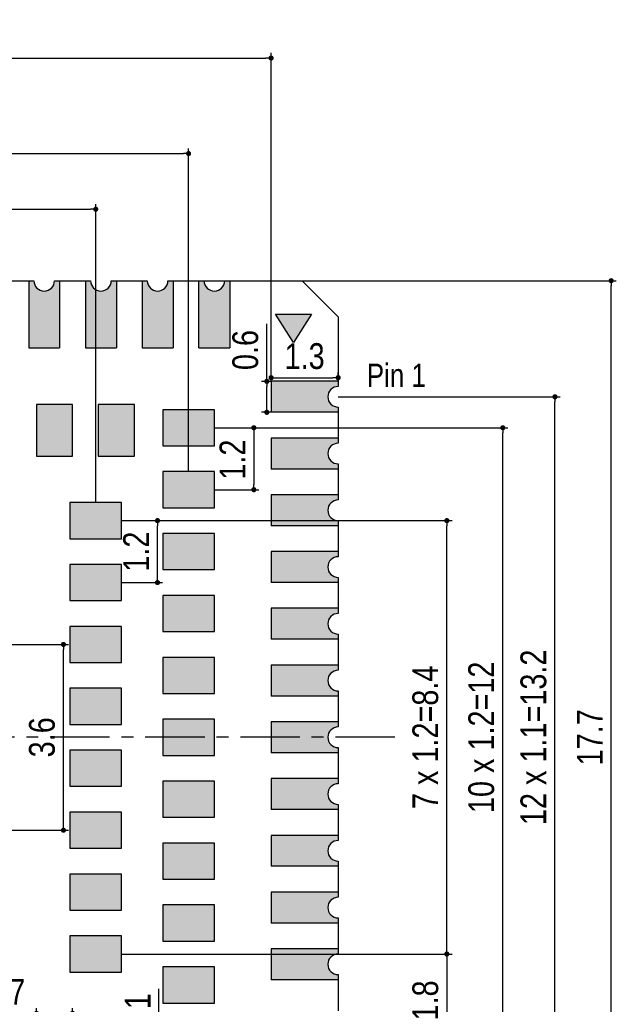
# Model space of a CAD drawing. Header units: millimetres. Extents: x 15541.4 to 15591.8, y 1983.2 to 2017.1.
# Tile 5 of 5: x 15580.2 to 15591.8, y 1998.1 to 2017.1. Entities that reach past the tile are written whole.
import ezdxf

# ---------------------------------------------------------------- set-up
doc = ezdxf.new("R2010")
doc.units = ezdxf.units.MM
doc.header["$LTSCALE"] = 30.734
doc.header["$PDMODE"] = 3
doc.header["$PDSIZE"] = 8
doc.linetypes.add('CENTER', pattern=[0.6, 0.375, -0.075, 0.075, -0.075])
doc.layers.get('0').update_dxf_attribs({"linetype": 'CONTINUOUS'})
doc.layers.get('Defpoints').update_dxf_attribs({"linetype": 'CONTINUOUS'})
for name, color, linetype in [('01 实线', 7, 'CONTINUOUS'), ('02___PRT_ALL_AXES', 7, 'CONTINUOUS'), ('03 标注', 3, 'CONTINUOUS'), ('05 中心线', 50, 'CENTER')]:
    doc.layers.add(name, color=color, linetype=linetype)
doc.styles.add('ST1', font='arial.ttf', dxfattribs={"width": 0.8})
doc.dimstyles.new('ST-2_H2.5', dxfattribs={"dimscale": 0.2, "dimtxt": 2.5, "dimasz": 0.5, "dimexe": 0.5, "dimexo": 0, "dimgap": 0.8, "dimtad": 1, "dimdec": 3, "dimzin": 9, "dimdsep": 46, "dimtxsty": 'ST1', "dimblk": 'DOT', "dimcen": 0.1, "dimclrd": 256, "dimclre": 256, "dimclrt": 256, "dimadec": 0, "dimazin": 0, "dimtp": 0.1, "dimtm": 0.1, "dimtfac": 1, "dimtdec": 3, "dimtmove": 0, "dimatfit": 3, "dimfxl": 0, "dimtolj": 1, "dimlwd": -1, "dimlwe": -1, "dimarcsym": 0})

# ---------------------------------------------------------------- blocks, each defined once
blk = doc.blocks.new('_Dot')
at = {"color": 0, "linetype": 'ByBlock', "lineweight": -2}
blk.add_line((-0.5, 0), (-1, 0), dxfattribs=at)
at = {"color": 0, "linetype": 'ByBlock', "const_width": 0.5}
blk.add_lwpolyline([(-0.25, 0, 1), (0.25, 0, 1)], format="xyb", close=True, dxfattribs=at)
blk = doc.blocks.new('*D8')
at = {"layer": '01 实线'}
for p, q in [((15585.681, 2012.076), (15591.775, 2012.076)), ((15591.675, 1994.476), (15591.675, 2011.976)), ((15586.381, 1994.376), (15591.775, 1994.376))]:
    blk.add_line(p, q, dxfattribs=at)
at = {"layer": 'Defpoints', "color": 0}
for p in [(15585.681, 2012.076), (15591.675, 2012.076), (15586.381, 1994.376)]:
    blk.add_point(p, dxfattribs=at)
at = {"layer": '01 实线', "xscale": 0.1, "yscale": 0.1, "zscale": 0.1}
for p, rotation in [((15591.675, 2012.076), 90), ((15591.675, 1994.376), 270)]:
    blk.add_blockref('_Dot', p, dxfattribs=dict(at, rotation=rotation))
at = {"layer": '01 实线', "insert": (15591.26, 2003.226), "char_height": 0.5, "attachment_point": 5, "rotation": 90, "style": 'ST1'}
blk.add_mtext('\\A1;17.7', dxfattribs=at)
blk = doc.blocks.new('*D10')
at = {"layer": '01 实线'}
for p, q in [((15586.381, 2009.826), (15590.685, 2009.826)), ((15590.585, 1996.726), (15590.585, 2009.726)), ((15586.381, 1996.626), (15590.685, 1996.626))]:
    blk.add_line(p, q, dxfattribs=at)
at = {"layer": 'Defpoints', "color": 0}
for p in [(15586.381, 2009.826), (15590.585, 2009.826), (15586.381, 1996.626)]:
    blk.add_point(p, dxfattribs=at)
at = {"layer": '01 实线', "xscale": 0.1, "yscale": 0.1, "zscale": 0.1}
for p, rotation in [((15590.585, 2009.826), 90), ((15590.585, 1996.626), 270)]:
    blk.add_blockref('_Dot', p, dxfattribs=dict(at, rotation=rotation))
at = {"layer": '01 实线', "insert": (15590.17, 2003.226), "char_height": 0.5, "attachment_point": 5, "rotation": 90, "style": 'ST1'}
blk.add_mtext('\\A1;12 x 1.1=13.2', dxfattribs=at)
blk = doc.blocks.new('*D14')
at = {"layer": '01 实线'}
for p, q in [((15583.981, 2009.226), (15589.674, 2009.226)), ((15589.574, 1997.326), (15589.574, 2009.126)), ((15583.981, 1997.226), (15589.674, 1997.226))]:
    blk.add_line(p, q, dxfattribs=at)
at = {"layer": 'Defpoints', "color": 0}
for p in [(15583.981, 2009.226), (15589.574, 2009.226), (15583.981, 1997.226)]:
    blk.add_point(p, dxfattribs=at)
at = {"layer": '01 实线', "xscale": 0.1, "yscale": 0.1, "zscale": 0.1}
for p, rotation in [((15589.574, 2009.226), 90), ((15589.574, 1997.226), 270)]:
    blk.add_blockref('_Dot', p, dxfattribs=dict(at, rotation=rotation))
at = {"layer": '01 实线', "insert": (15589.159, 2003.226), "char_height": 0.5, "attachment_point": 5, "rotation": 90, "style": 'ST1'}
blk.add_mtext('\\A1;10 x 1.2=12', dxfattribs=at)
blk = doc.blocks.new('*D15')
at = {"layer": '01 实线'}
for p, q in [((15582.181, 1999.026), (15588.589, 1999.026)), ((15588.489, 1998.926), (15588.489, 1997.326)), ((15582.981, 1997.226), (15588.589, 1997.226))]:
    blk.add_line(p, q, dxfattribs=at)
at = {"layer": 'Defpoints', "color": 0}
for p in [(15582.181, 1999.026), (15582.981, 1997.226), (15588.489, 1997.226)]:
    blk.add_point(p, dxfattribs=at)
at = {"layer": '01 实线', "xscale": 0.1, "yscale": 0.1, "zscale": 0.1}
for p, rotation in [((15588.489, 1999.026), 90), ((15588.489, 1997.226), 270)]:
    blk.add_blockref('_Dot', p, dxfattribs=dict(at, rotation=rotation))
at = {"layer": '01 实线', "insert": (15588.074, 1998.126), "char_height": 0.5, "attachment_point": 5, "rotation": 90, "style": 'ST1'}
blk.add_mtext('\\A1;1.8', dxfattribs=at)
blk = doc.blocks.new('*D16')
at = {"layer": '01 实线'}
for p, q in [((15582.181, 2007.426), (15588.589, 2007.426)), ((15588.489, 1999.126), (15588.489, 2007.326)), ((15582.181, 1999.026), (15588.589, 1999.026))]:
    blk.add_line(p, q, dxfattribs=at)
at = {"layer": 'Defpoints', "color": 0}
for p in [(15582.181, 2007.426), (15588.489, 2007.426), (15582.181, 1999.026)]:
    blk.add_point(p, dxfattribs=at)
at = {"layer": '01 实线', "xscale": 0.1, "yscale": 0.1, "zscale": 0.1}
for p, rotation in [((15588.489, 2007.426), 90), ((15588.489, 1999.026), 270)]:
    blk.add_blockref('_Dot', p, dxfattribs=dict(at, rotation=rotation))
at = {"layer": '01 实线', "insert": (15588.074, 2003.226), "char_height": 0.5, "attachment_point": 5, "rotation": 90, "style": 'ST1'}
blk.add_mtext('\\A1;7 x 1.2=8.4', dxfattribs=at)
blk = doc.blocks.new('*D17')
at = {"layer": '01 实线'}
for p, q in [((15573.481, 2008.376), (15573.481, 2014.641)), ((15573.581, 2014.541), (15583.381, 2014.541)), ((15583.481, 2008.376), (15583.481, 2014.641))]:
    blk.add_line(p, q, dxfattribs=at)
at = {"layer": 'Defpoints', "color": 0}
for p in [(15583.481, 2014.541), (15573.481, 2008.376), (15583.481, 2008.376)]:
    blk.add_point(p, dxfattribs=at)
at = {"layer": '01 实线', "xscale": 0.1, "yscale": 0.1, "zscale": 0.1, "rotation": 180}
blk.add_blockref('_Dot', (15573.481, 2014.541), dxfattribs=at)
at = {"layer": '01 实线', "xscale": 0.1, "yscale": 0.1, "zscale": 0.1}
blk.add_blockref('_Dot', (15583.481, 2014.541), dxfattribs=at)
at = {"layer": '01 实线', "insert": (15578.481, 2014.955), "char_height": 0.5, "attachment_point": 5, "style": 'ST1'}
blk.add_mtext('\\A1;10', dxfattribs=at)
blk = doc.blocks.new('*D18')
at = {"layer": '01 实线'}
for p, q in [((15575.281, 2007.776), (15575.281, 2013.562)), ((15575.381, 2013.462), (15581.581, 2013.462)), ((15581.681, 2007.776), (15581.681, 2013.562))]:
    blk.add_line(p, q, dxfattribs=at)
at = {"layer": 'Defpoints', "color": 0}
for p in [(15581.681, 2013.462), (15575.281, 2007.776), (15581.681, 2007.776)]:
    blk.add_point(p, dxfattribs=at)
at = {"layer": '01 实线', "xscale": 0.1, "yscale": 0.1, "zscale": 0.1, "rotation": 180}
blk.add_blockref('_Dot', (15575.281, 2013.462), dxfattribs=at)
at = {"layer": '01 实线', "xscale": 0.1, "yscale": 0.1, "zscale": 0.1}
blk.add_blockref('_Dot', (15581.681, 2013.462), dxfattribs=at)
at = {"layer": '01 实线', "insert": (15578.481, 2013.878), "char_height": 0.5, "attachment_point": 5, "style": 'ST1'}
blk.add_mtext('\\A1;6.4', dxfattribs=at)
blk = doc.blocks.new('*D19')
at = {"layer": '01 实线'}
for p, q in [((15571.881, 2010.126), (15571.881, 2016.492)), ((15585.081, 2010.126), (15585.081, 2016.492)), ((15571.981, 2016.392), (15584.981, 2016.392))]:
    blk.add_line(p, q, dxfattribs=at)
at = {"layer": 'Defpoints', "color": 0}
for p in [(15585.081, 2016.392), (15571.881, 2010.126), (15585.081, 2010.126)]:
    blk.add_point(p, dxfattribs=at)
at = {"layer": '01 实线', "xscale": 0.1, "yscale": 0.1, "zscale": 0.1, "rotation": 180}
blk.add_blockref('_Dot', (15571.881, 2016.392), dxfattribs=at)
at = {"layer": '01 实线', "xscale": 0.1, "yscale": 0.1, "zscale": 0.1}
blk.add_blockref('_Dot', (15585.081, 2016.392), dxfattribs=at)
at = {"layer": '01 实线', "insert": (15578.481, 2016.807), "char_height": 0.5, "attachment_point": 5, "style": 'ST1'}
blk.add_mtext('\\A1;13.2', dxfattribs=at)
blk = doc.blocks.new('*D27')
at = {"layer": '02___PRT_ALL_AXES'}
for p, q in [((15580.031, 2005.026), (15581.155, 2005.026)), ((15581.055, 2001.526), (15581.055, 2004.926)), ((15580.031, 2001.426), (15581.155, 2001.426))]:
    blk.add_line(p, q, dxfattribs=at)
at = {"layer": 'Defpoints', "color": 0, "linetype": 'Continuous'}
for p in [(15580.031, 2005.026), (15581.055, 2005.026), (15580.031, 2001.426)]:
    blk.add_point(p, dxfattribs=at)
at = {"layer": '02___PRT_ALL_AXES', "linetype": 'Continuous', "xscale": 0.1, "yscale": 0.1, "zscale": 0.1}
for p, rotation in [((15581.055, 2005.026), 90), ((15581.055, 2001.426), 270)]:
    blk.add_blockref('_Dot', p, dxfattribs=dict(at, rotation=rotation))
at = {"layer": '02___PRT_ALL_AXES', "linetype": 'Continuous', "insert": (15580.64, 2003.226), "char_height": 0.5, "attachment_point": 5, "rotation": 90, "style": 'ST1'}
blk.add_mtext('\\A1;3.6', dxfattribs=at)
blk = doc.blocks.new('*D34')
at = {"layer": '02___PRT_ALL_AXES'}
for p, q in [((15580.531, 1997.776), (15580.531, 1997.976)), ((15581.231, 1997.776), (15581.231, 1997.976)), ((15580.531, 1997.876), (15579.42, 1997.876)), ((15581.131, 1997.876), (15580.631, 1997.876))]:
    blk.add_line(p, q, dxfattribs=at)
at = {"layer": 'Defpoints', "color": 0, "linetype": 'Continuous'}
for p in [(15580.531, 1997.876), (15580.531, 1997.776), (15581.231, 1997.776)]:
    blk.add_point(p, dxfattribs=at)
at = {"layer": '02___PRT_ALL_AXES', "linetype": 'Continuous', "xscale": 0.1, "yscale": 0.1, "zscale": 0.1, "rotation": 180}
blk.add_blockref('_Dot', (15580.531, 1997.876), dxfattribs=at)
at = {"layer": '02___PRT_ALL_AXES', "linetype": 'Continuous', "xscale": 0.1, "yscale": 0.1, "zscale": 0.1}
blk.add_blockref('_Dot', (15581.231, 1997.876), dxfattribs=at)
at = {"layer": '02___PRT_ALL_AXES', "linetype": 'Continuous', "insert": (15579.926, 1998.291), "char_height": 0.5, "attachment_point": 5, "style": 'ST1'}
blk.add_mtext('\\A1;0.7', dxfattribs=at)
blk = doc.blocks.new('*D35')
at = {"layer": '02___PRT_ALL_AXES'}
for p, q in [((15582.904, 1997.776), (15582.904, 1998.35)), ((15582.431, 1997.776), (15583.004, 1997.776)), ((15582.904, 1996.876), (15582.904, 1997.676)), ((15582.431, 1996.776), (15583.004, 1996.776))]:
    blk.add_line(p, q, dxfattribs=at)
at = {"layer": 'Defpoints', "color": 0, "linetype": 'Continuous'}
for p in [(15582.431, 1997.776), (15582.904, 1997.776), (15582.431, 1996.776)]:
    blk.add_point(p, dxfattribs=at)
at = {"layer": '02___PRT_ALL_AXES', "linetype": 'Continuous', "xscale": 0.1, "yscale": 0.1, "zscale": 0.1}
for p, rotation in [((15582.904, 1997.776), 90), ((15582.904, 1996.776), 270)]:
    blk.add_blockref('_Dot', p, dxfattribs=dict(at, rotation=rotation))
at = {"layer": '02___PRT_ALL_AXES', "linetype": 'Continuous', "insert": (15582.494, 1998.113), "char_height": 0.5, "attachment_point": 5, "rotation": 90, "style": 'ST1'}
blk.add_mtext('\\A1;1', dxfattribs=at)
blk = doc.blocks.new('*D40')
at = {"layer": '02___PRT_ALL_AXES'}
for p, q in [((15583.981, 2009.226), (15584.846, 2009.226)), ((15584.746, 2009.126), (15584.746, 2008.126)), ((15583.981, 2008.026), (15584.846, 2008.026))]:
    blk.add_line(p, q, dxfattribs=at)
at = {"layer": 'Defpoints', "color": 0, "linetype": 'Continuous'}
for p in [(15583.981, 2009.226), (15583.981, 2008.026), (15584.746, 2008.026)]:
    blk.add_point(p, dxfattribs=at)
at = {"layer": '02___PRT_ALL_AXES', "linetype": 'Continuous', "xscale": 0.1, "yscale": 0.1, "zscale": 0.1}
for p, rotation in [((15584.746, 2009.226), 90), ((15584.746, 2008.026), 270)]:
    blk.add_blockref('_Dot', p, dxfattribs=dict(at, rotation=rotation))
at = {"layer": '02___PRT_ALL_AXES', "linetype": 'Continuous', "insert": (15584.331, 2008.609), "char_height": 0.5, "attachment_point": 5, "rotation": 90, "style": 'ST1'}
blk.add_mtext('\\A1;1.2', dxfattribs=at)
blk = doc.blocks.new('*D41')
at = {"layer": '02___PRT_ALL_AXES'}
for p, q in [((15582.181, 2007.426), (15582.978, 2007.426)), ((15582.878, 2006.326), (15582.878, 2007.326)), ((15582.181, 2006.226), (15582.978, 2006.226))]:
    blk.add_line(p, q, dxfattribs=at)
at = {"layer": 'Defpoints', "color": 0, "linetype": 'Continuous'}
for p in [(15582.181, 2007.426), (15582.878, 2007.426), (15582.181, 2006.226)]:
    blk.add_point(p, dxfattribs=at)
at = {"layer": '02___PRT_ALL_AXES', "linetype": 'Continuous', "xscale": 0.1, "yscale": 0.1, "zscale": 0.1}
for p, rotation in [((15582.878, 2007.426), 90), ((15582.878, 2006.226), 270)]:
    blk.add_blockref('_Dot', p, dxfattribs=dict(at, rotation=rotation))
at = {"layer": '02___PRT_ALL_AXES', "linetype": 'Continuous', "insert": (15582.463, 2006.826), "char_height": 0.5, "attachment_point": 5, "rotation": 90, "style": 'ST1'}
blk.add_mtext('\\A1;1.2', dxfattribs=at)
blk = doc.blocks.new('*D43')
at = {"layer": '02___PRT_ALL_AXES'}
for p, q in [((15585.081, 2010.126), (15585.081, 2010.297)), ((15585.181, 2010.197), (15586.281, 2010.197)), ((15586.381, 2010.126), (15586.381, 2010.297))]:
    blk.add_line(p, q, dxfattribs=at)
at = {"layer": 'Defpoints', "color": 0, "linetype": 'Continuous'}
for p in [(15586.381, 2010.197), (15585.081, 2010.126), (15586.381, 2010.126)]:
    blk.add_point(p, dxfattribs=at)
at = {"layer": '02___PRT_ALL_AXES', "linetype": 'Continuous', "xscale": 0.1, "yscale": 0.1, "zscale": 0.1, "rotation": 180}
blk.add_blockref('_Dot', (15585.081, 2010.197), dxfattribs=at)
at = {"layer": '02___PRT_ALL_AXES', "linetype": 'Continuous', "xscale": 0.1, "yscale": 0.1, "zscale": 0.1}
blk.add_blockref('_Dot', (15586.381, 2010.197), dxfattribs=at)
at = {"layer": '02___PRT_ALL_AXES', "linetype": 'Continuous', "insert": (15585.731, 2010.612), "char_height": 0.5, "attachment_point": 5, "style": 'ST1'}
blk.add_mtext('\\A1;1.3', dxfattribs=at)
blk = doc.blocks.new('*D44')
at = {"layer": '02___PRT_ALL_AXES'}
for p, q in [((15584.998, 2010.126), (15584.998, 2011.24)), ((15585.081, 2010.126), (15584.898, 2010.126)), ((15584.998, 2009.626), (15584.998, 2010.026)), ((15585.081, 2009.526), (15584.898, 2009.526))]:
    blk.add_line(p, q, dxfattribs=at)
at = {"layer": 'Defpoints', "color": 0, "linetype": 'Continuous'}
for p in [(15585.081, 2010.126), (15584.998, 2009.526), (15585.081, 2009.526)]:
    blk.add_point(p, dxfattribs=at)
at = {"layer": '02___PRT_ALL_AXES', "linetype": 'Continuous', "xscale": 0.1, "yscale": 0.1, "zscale": 0.1}
for p, rotation in [((15584.998, 2010.126), 90), ((15584.998, 2009.526), 270)]:
    blk.add_blockref('_Dot', p, dxfattribs=dict(at, rotation=rotation))
at = {"layer": '02___PRT_ALL_AXES', "linetype": 'Continuous', "insert": (15584.583, 2010.733), "char_height": 0.5, "attachment_point": 5, "rotation": 90, "style": 'ST1'}
blk.add_mtext('\\A1;0.6', dxfattribs=at)

msp = doc.modelspace()

# ---------------------------------------------------------------- hatches: boundary and pattern name
at = {"layer": '02___PRT_ALL_AXES', "linetype": 'Continuous'}
h = msp.add_hatch(color=7, dxfattribs=at)
h.dxf.hatch_style = 1
h.paths.add_polyline_path([(15580.9811, 2012.0763), (15580.8811, 2012.0763, -1), (15580.4811, 2012.0763), (15580.3811, 2012.0763), (15580.3811, 2010.7763), (15580.9811, 2010.7763)])
h = msp.add_hatch(color=7, dxfattribs=at)
h.dxf.hatch_style = 1
h.paths.add_polyline_path([(15582.0811, 2012.0763), (15581.9811, 2012.0763, -1), (15581.5811, 2012.0763), (15581.4811, 2012.0763), (15581.4811, 2010.7763), (15582.0811, 2010.7763)])
h = msp.add_hatch(color=7, dxfattribs=at)
h.dxf.hatch_style = 1
h.paths.add_polyline_path([(15583.1811, 2012.0763), (15583.0811, 2012.0763, -1), (15582.6811, 2012.0763), (15582.5811, 2012.0763), (15582.5811, 2010.7763), (15583.1811, 2010.7763)])
h = msp.add_hatch(color=7, dxfattribs=at)
h.dxf.hatch_style = 1
h.paths.add_polyline_path([(15584.2811, 2012.0763), (15584.1811, 2012.0763, -1), (15583.7811, 2012.0763), (15583.6811, 2012.0763), (15583.6811, 2010.7763), (15584.2811, 2010.7763)])
h = msp.add_hatch(color=7, dxfattribs=at)
h.dxf.hatch_style = 1
h.paths.add_polyline_path([(15586.3811, 2010.0263), (15586.3811, 2010.1263), (15585.0811, 2010.1263), (15585.0811, 2009.5263), (15586.3811, 2009.5263), (15586.3811, 2009.6263, -1)])
h = msp.add_hatch(color=7, dxfattribs=at)
h.dxf.hatch_style = 1
h.paths.add_polyline_path([(15581.2311, 2009.6763), (15580.5311, 2009.6763), (15580.5311, 2008.6763), (15581.2311, 2008.6763)])
h = msp.add_hatch(color=7, dxfattribs=at)
h.dxf.hatch_style = 1
h.paths.add_polyline_path([(15582.4311, 2009.6763), (15581.7311, 2009.6763), (15581.7311, 2008.6763), (15582.4311, 2008.6763)])
h = msp.add_hatch(color=7, dxfattribs=at)
h.dxf.hatch_style = 1
h.paths.add_polyline_path([(15583.9811, 2009.5763), (15582.9811, 2009.5763), (15582.9811, 2008.8763), (15583.9811, 2008.8763)])
h = msp.add_hatch(color=7, dxfattribs=at)
h.dxf.hatch_style = 1
h.paths.add_polyline_path([(15586.3811, 2008.9263), (15586.3811, 2009.0263), (15585.0811, 2009.0263), (15585.0811, 2008.4263), (15586.3811, 2008.4263), (15586.3811, 2008.5263, -1)])
h = msp.add_hatch(color=7, dxfattribs=at)
h.dxf.hatch_style = 1
h.paths.add_polyline_path([(15583.9811, 2008.3763), (15582.9811, 2008.3763), (15582.9811, 2007.6763), (15583.9811, 2007.6763)])
h = msp.add_hatch(color=7, dxfattribs=at)
h.dxf.hatch_style = 1
h.paths.add_polyline_path([(15586.3811, 2007.8263), (15586.3811, 2007.9263), (15585.0811, 2007.9263), (15585.0811, 2007.3263), (15586.3811, 2007.3263), (15586.3811, 2007.4263, -1)])
h = msp.add_hatch(color=7, dxfattribs=at)
h.dxf.hatch_style = 1
h.paths.add_polyline_path([(15582.1811, 2007.7763), (15581.1811, 2007.7763), (15581.1811, 2007.0763), (15582.1811, 2007.0763)])
h = msp.add_hatch(color=7, dxfattribs=at)
h.dxf.hatch_style = 1
h.paths.add_polyline_path([(15583.9811, 2007.1763), (15582.9811, 2007.1763), (15582.9811, 2006.4763), (15583.9811, 2006.4763)])
h = msp.add_hatch(color=7, dxfattribs=at)
h.dxf.hatch_style = 1
h.paths.add_polyline_path([(15586.3811, 2006.7263), (15586.3811, 2006.8263), (15585.0811, 2006.8263), (15585.0811, 2006.2263), (15586.3811, 2006.2263), (15586.3811, 2006.3263, -1)])
h = msp.add_hatch(color=7, dxfattribs=at)
h.dxf.hatch_style = 1
h.paths.add_polyline_path([(15582.1811, 2006.5763), (15581.1811, 2006.5763), (15581.1811, 2005.8763), (15582.1811, 2005.8763)])
h = msp.add_hatch(color=7, dxfattribs=at)
h.dxf.hatch_style = 1
h.paths.add_polyline_path([(15583.9811, 2005.9763), (15582.9811, 2005.9763), (15582.9811, 2005.2763), (15583.9811, 2005.2763)])
h = msp.add_hatch(color=7, dxfattribs=at)
h.dxf.hatch_style = 1
h.paths.add_polyline_path([(15586.3811, 2005.6263), (15586.3811, 2005.7263), (15585.0811, 2005.7263), (15585.0811, 2005.1263), (15586.3811, 2005.1263), (15586.3811, 2005.2263, -1)])
h = msp.add_hatch(color=7, dxfattribs=at)
h.dxf.hatch_style = 1
h.paths.add_polyline_path([(15582.1811, 2005.3763), (15581.1811, 2005.3763), (15581.1811, 2004.6763), (15582.1811, 2004.6763)])
h = msp.add_hatch(color=7, dxfattribs=at)
h.dxf.hatch_style = 1
h.paths.add_polyline_path([(15583.9811, 2004.7763), (15582.9811, 2004.7763), (15582.9811, 2004.0763), (15583.9811, 2004.0763)])
h = msp.add_hatch(color=7, dxfattribs=at)
h.dxf.hatch_style = 1
h.paths.add_polyline_path([(15586.3811, 2004.5263), (15586.3811, 2004.6263), (15585.0811, 2004.6263), (15585.0811, 2004.0263), (15586.3811, 2004.0263), (15586.3811, 2004.1263, -1)])
h = msp.add_hatch(color=7, dxfattribs=at)
h.dxf.hatch_style = 1
h.paths.add_polyline_path([(15582.1811, 2004.1763), (15581.1811, 2004.1763), (15581.1811, 2003.4763), (15582.1811, 2003.4763)])
h = msp.add_hatch(color=7, dxfattribs=at)
h.dxf.hatch_style = 1
h.paths.add_polyline_path([(15583.9811, 2003.5763), (15582.9811, 2003.5763), (15582.9811, 2002.8763), (15583.9811, 2002.8763)])
h = msp.add_hatch(color=7, dxfattribs=at)
h.dxf.hatch_style = 1
h.paths.add_polyline_path([(15586.3811, 2003.4263), (15586.3811, 2003.5263), (15585.0811, 2003.5263), (15585.0811, 2002.9263), (15586.3811, 2002.9263), (15586.3811, 2003.0263, -1)])
h = msp.add_hatch(color=7, dxfattribs=at)
h.dxf.hatch_style = 1
h.paths.add_polyline_path([(15582.1811, 2002.9763), (15581.1811, 2002.9763), (15581.1811, 2002.2763), (15582.1811, 2002.2763)])
h = msp.add_hatch(color=7, dxfattribs=at)
h.dxf.hatch_style = 1
h.paths.add_polyline_path([(15583.9811, 2002.3763), (15582.9811, 2002.3763), (15582.9811, 2001.6763), (15583.9811, 2001.6763)])
h = msp.add_hatch(color=7, dxfattribs=at)
h.dxf.hatch_style = 1
h.paths.add_polyline_path([(15586.3811, 2002.3263), (15586.3811, 2002.4263), (15585.0811, 2002.4263), (15585.0811, 2001.8263), (15586.3811, 2001.8263), (15586.3811, 2001.9263, -1)])
h = msp.add_hatch(color=7, dxfattribs=at)
h.dxf.hatch_style = 1
h.paths.add_polyline_path([(15582.1811, 2001.7763), (15581.1811, 2001.7763), (15581.1811, 2001.0763), (15582.1811, 2001.0763)])
h = msp.add_hatch(color=7, dxfattribs=at)
h.dxf.hatch_style = 1
h.paths.add_polyline_path([(15586.3811, 2001.2263), (15586.3811, 2001.3263), (15585.0811, 2001.3263), (15585.0811, 2000.7263), (15586.3811, 2000.7263), (15586.3811, 2000.8263, -1)])
h = msp.add_hatch(color=7, dxfattribs=at)
h.dxf.hatch_style = 1
h.paths.add_polyline_path([(15583.9811, 2001.1763), (15582.9811, 2001.1763), (15582.9811, 2000.4763), (15583.9811, 2000.4763)])
h = msp.add_hatch(color=7, dxfattribs=at)
h.dxf.hatch_style = 1
h.paths.add_polyline_path([(15582.1811, 2000.5763), (15581.1811, 2000.5763), (15581.1811, 1999.8763), (15582.1811, 1999.8763)])
h = msp.add_hatch(color=7, dxfattribs=at)
h.dxf.hatch_style = 1
h.paths.add_polyline_path([(15586.3811, 2000.1263), (15586.3811, 2000.2263), (15585.0811, 2000.2263), (15585.0811, 1999.6263), (15586.3811, 1999.6263), (15586.3811, 1999.7263, -1)])
h = msp.add_hatch(color=7, dxfattribs=at)
h.dxf.hatch_style = 1
h.paths.add_polyline_path([(15583.9811, 1999.9763), (15582.9811, 1999.9763), (15582.9811, 1999.2763), (15583.9811, 1999.2763)])
h = msp.add_hatch(color=7, dxfattribs=at)
h.dxf.hatch_style = 1
h.paths.add_polyline_path([(15582.1811, 1999.3763), (15581.1811, 1999.3763), (15581.1811, 1998.6763), (15582.1811, 1998.6763)])
h = msp.add_hatch(color=7, dxfattribs=at)
h.dxf.hatch_style = 1
h.paths.add_polyline_path([(15586.3811, 1999.0263), (15586.3811, 1999.1263), (15585.0811, 1999.1263), (15585.0811, 1998.5263), (15586.3811, 1998.5263), (15586.3811, 1998.6263, -1)])
h = msp.add_hatch(color=7, dxfattribs=at)
h.dxf.hatch_style = 1
h.paths.add_polyline_path([(15583.9811, 1998.7763), (15582.9811, 1998.7763), (15582.9811, 1998.0763), (15583.9811, 1998.0763)])
at = {"layer": '03 标注', "ltscale": 0.05}
h = msp.add_hatch(color=0, dxfattribs=at)
h.dxf.hatch_style = 1
h.paths.add_polyline_path([(15585.8636, 2011.4263), (15585.1636, 2011.4263), (15585.5136, 2010.8763)])

# ---------------------------------------------------------------- linework, layer by layer
at = {"layer": '02___PRT_ALL_AXES', "color": 7, "linetype": 'Continuous'}
for p, q in [((15579.7811, 2012.0763), (15580.4811, 2012.0763)), ((15580.3811, 2012.0763), (15580.3811, 2010.7763)), ((15580.8811, 2012.0763), (15581.5811, 2012.0763)), ((15580.9811, 2012.0763), (15580.9811, 2010.7763)), ((15581.4811, 2012.0763), (15581.4811, 2010.7763)), ((15581.9811, 2012.0763), (15582.6811, 2012.0763)), ((15582.0811, 2012.0763), (15582.0811, 2010.7763)), ((15582.5811, 2012.0763), (15582.5811, 2010.7763)), ((15583.0811, 2012.0763), (15585.6811, 2012.0763)), ((15583.1811, 2012.0763), (15583.1811, 2010.7763)), ((15583.6811, 2010.7763), (15583.6811, 2012.0763)), ((15583.6811, 2012.0763), (15583.7811, 2012.0763)), ((15584.1811, 2012.0763), (15584.2811, 2012.0763)), ((15584.2811, 2012.0763), (15584.2811, 2010.7763)), ((15586.3811, 2011.3763), (15585.6811, 2012.0763)), ((15585.5136, 2010.8763), (15585.1636, 2011.4263)), ((15585.1636, 2011.4263), (15585.8636, 2011.4263)), ((15585.8636, 2011.4263), (15585.5136, 2010.8763)), ((15586.3811, 2011.3763), (15586.3811, 2010.0263)), ((15580.3811, 2010.7763), (15580.9811, 2010.7763)), ((15581.4811, 2010.7763), (15582.0811, 2010.7763)), ((15582.5811, 2010.7763), (15583.1811, 2010.7763)), ((15583.6811, 2010.7763), (15584.2811, 2010.7763)), ((15585.0811, 2010.1263), (15585.0811, 2009.5263)), ((15586.3811, 2010.1263), (15585.0811, 2010.1263)), ((15580.5311, 2009.6763), (15580.5311, 2008.6763)), ((15581.2311, 2009.6763), (15580.5311, 2009.6763)), ((15581.2311, 2008.6763), (15581.2311, 2009.6763)), ((15581.7311, 2009.6763), (15581.7311, 2008.6763)), ((15582.4311, 2009.6763), (15581.7311, 2009.6763)), ((15582.4311, 2008.6763), (15582.4311, 2009.6763)), ((15582.9811, 2009.5763), (15582.9811, 2008.8763)), ((15583.9811, 2009.5763), (15582.9811, 2009.5763)), ((15583.9811, 2008.8763), (15583.9811, 2009.5763)), ((15586.3811, 2009.6263), (15586.3811, 2008.9263)), ((15586.3811, 2009.5263), (15585.0811, 2009.5263)), ((15586.3811, 2009.0263), (15585.0811, 2009.0263)), ((15585.0811, 2009.0263), (15585.0811, 2008.4263)), ((15582.9811, 2008.8763), (15583.9811, 2008.8763)), ((15580.5311, 2008.6763), (15581.2311, 2008.6763)), ((15581.7311, 2008.6763), (15582.4311, 2008.6763)), ((15586.3811, 2008.5263), (15586.3811, 2007.8263)), ((15582.9811, 2008.3763), (15582.9811, 2007.6763)), ((15583.9811, 2008.3763), (15582.9811, 2008.3763)), ((15583.9811, 2007.6763), (15583.9811, 2008.3763)), ((15586.3811, 2008.4263), (15585.0811, 2008.4263)), ((15586.3811, 2007.9263), (15585.0811, 2007.9263)), ((15585.0811, 2007.9263), (15585.0811, 2007.3263)), ((15581.1811, 2007.7763), (15581.1811, 2007.0763)), ((15582.1811, 2007.7763), (15581.1811, 2007.7763)), ((15582.1811, 2007.0763), (15582.1811, 2007.7763)), ((15582.9811, 2007.6763), (15583.9811, 2007.6763)), ((15586.3811, 2007.3263), (15585.0811, 2007.3263)), ((15586.3811, 2007.4263), (15586.3811, 2006.7263)), ((15583.9811, 2007.1763), (15582.9811, 2007.1763)), ((15582.9811, 2007.1763), (15582.9811, 2006.4763)), ((15583.9811, 2006.4763), (15583.9811, 2007.1763)), ((15581.1811, 2007.0763), (15582.1811, 2007.0763)), ((15586.3811, 2006.8263), (15585.0811, 2006.8263)), ((15585.0811, 2006.8263), (15585.0811, 2006.2263)), ((15581.1811, 2006.5763), (15581.1811, 2005.8763)), ((15582.1811, 2006.5763), (15581.1811, 2006.5763)), ((15582.1811, 2005.8763), (15582.1811, 2006.5763)), ((15582.9811, 2006.4763), (15583.9811, 2006.4763)), ((15586.3811, 2006.2263), (15585.0811, 2006.2263)), ((15586.3811, 2006.3263), (15586.3811, 2005.6263)), ((15583.9811, 2005.9763), (15582.9811, 2005.9763)), ((15582.9811, 2005.9763), (15582.9811, 2005.2763)), ((15583.9811, 2005.2763), (15583.9811, 2005.9763)), ((15581.1811, 2005.8763), (15582.1811, 2005.8763)), ((15586.3811, 2005.7263), (15585.0811, 2005.7263)), ((15585.0811, 2005.7263), (15585.0811, 2005.1263)), ((15582.1811, 2005.3763), (15581.1811, 2005.3763)), ((15581.1811, 2005.3763), (15581.1811, 2004.6763)), ((15582.1811, 2004.6763), (15582.1811, 2005.3763)), ((15582.9811, 2005.2763), (15583.9811, 2005.2763)), ((15586.3811, 2005.2263), (15586.3811, 2004.5263)), ((15586.3811, 2005.1263), (15585.0811, 2005.1263)), ((15581.1811, 2004.6763), (15582.1811, 2004.6763)), ((15583.9811, 2004.7763), (15582.9811, 2004.7763)), ((15582.9811, 2004.7763), (15582.9811, 2004.0763)), ((15583.9811, 2004.0763), (15583.9811, 2004.7763)), ((15586.3811, 2004.6263), (15585.0811, 2004.6263)), ((15585.0811, 2004.6263), (15585.0811, 2004.0263)), ((15582.1811, 2004.1763), (15581.1811, 2004.1763)), ((15581.1811, 2004.1763), (15581.1811, 2003.4763)), ((15582.1811, 2003.4763), (15582.1811, 2004.1763)), ((15582.9811, 2004.0763), (15583.9811, 2004.0763)), ((15586.3811, 2004.1263), (15586.3811, 2003.4263)), ((15586.3811, 2004.0263), (15585.0811, 2004.0263)), ((15581.1811, 2003.4763), (15582.1811, 2003.4763)), ((15583.9811, 2003.5763), (15582.9811, 2003.5763)), ((15582.9811, 2003.5763), (15582.9811, 2002.8763)), ((15583.9811, 2002.8763), (15583.9811, 2003.5763)), ((15586.3811, 2003.5263), (15585.0811, 2003.5263)), ((15585.0811, 2003.5263), (15585.0811, 2002.9263)), ((15582.1811, 2002.9763), (15581.1811, 2002.9763)), ((15581.1811, 2002.9763), (15581.1811, 2002.2763)), ((15582.1811, 2002.2763), (15582.1811, 2002.9763)), ((15586.3811, 2002.9263), (15585.0811, 2002.9263)), ((15586.3811, 2003.0263), (15586.3811, 2002.3263)), ((15582.9811, 2002.8763), (15583.9811, 2002.8763)), ((15583.9811, 2002.3763), (15582.9811, 2002.3763)), ((15582.9811, 2002.3763), (15582.9811, 2001.6763)), ((15583.9811, 2001.6763), (15583.9811, 2002.3763)), ((15586.3811, 2002.4263), (15585.0811, 2002.4263)), ((15585.0811, 2002.4263), (15585.0811, 2001.8263)), ((15581.1811, 2002.2763), (15582.1811, 2002.2763)), ((15582.1811, 2001.7763), (15581.1811, 2001.7763)), ((15581.1811, 2001.7763), (15581.1811, 2001.0763)), ((15582.1811, 2001.0763), (15582.1811, 2001.7763)), ((15586.3811, 2001.8263), (15585.0811, 2001.8263)), ((15586.3811, 2001.9263), (15586.3811, 2001.2263)), ((15582.9811, 2001.6763), (15583.9811, 2001.6763)), ((15586.3811, 2001.3263), (15585.0811, 2001.3263)), ((15585.0811, 2001.3263), (15585.0811, 2000.7263)), ((15581.1811, 2001.0763), (15582.1811, 2001.0763)), ((15583.9811, 2001.1763), (15582.9811, 2001.1763)), ((15582.9811, 2001.1763), (15582.9811, 2000.4763)), ((15583.9811, 2000.4763), (15583.9811, 2001.1763)), ((15586.3811, 2000.8263), (15586.3811, 2000.1263)), ((15586.3811, 2000.7263), (15585.0811, 2000.7263)), ((15582.1811, 2000.5763), (15581.1811, 2000.5763)), ((15581.1811, 2000.5763), (15581.1811, 1999.8763)), ((15582.1811, 1999.8763), (15582.1811, 2000.5763)), ((15582.9811, 2000.4763), (15583.9811, 2000.4763)), ((15586.3811, 2000.2263), (15585.0811, 2000.2263)), ((15585.0811, 2000.2263), (15585.0811, 1999.6263)), ((15581.1811, 1999.8763), (15582.1811, 1999.8763)), ((15583.9811, 1999.9763), (15582.9811, 1999.9763)), ((15582.9811, 1999.9763), (15582.9811, 1999.2763)), ((15583.9811, 1999.2763), (15583.9811, 1999.9763)), ((15586.3811, 1999.7263), (15586.3811, 1999.0263)), ((15586.3811, 1999.6263), (15585.0811, 1999.6263)), ((15582.1811, 1999.3763), (15581.1811, 1999.3763)), ((15581.1811, 1999.3763), (15581.1811, 1998.6763)), ((15582.1811, 1998.6763), (15582.1811, 1999.3763)), ((15582.9811, 1999.2763), (15583.9811, 1999.2763)), ((15586.3811, 1999.1263), (15585.0811, 1999.1263)), ((15585.0811, 1999.1263), (15585.0811, 1998.5263)), ((15583.9811, 1998.7763), (15582.9811, 1998.7763)), ((15582.9811, 1998.7763), (15582.9811, 1998.0763)), ((15583.9811, 1998.0763), (15583.9811, 1998.7763)), ((15581.1811, 1998.6763), (15582.1811, 1998.6763)), ((15586.3811, 1998.5263), (15585.0811, 1998.5263)), ((15586.3811, 1998.6263), (15586.3811, 1997.9263)), ((15582.9811, 1998.0763), (15583.9811, 1998.0763))]:
    msp.add_line(p, q, dxfattribs=at)
for centre, start, end in [((15580.6811, 2012.0763), 180, 0), ((15581.7811, 2012.0763), 180, 0), ((15582.8811, 2012.0763), 180, 0), ((15583.9811, 2012.0763), 180, 0), ((15586.3811, 2009.8263), 90, 270), ((15586.3811, 2008.7263), 90, 270), ((15586.3811, 2007.6263), 90, 270), ((15586.3811, 2006.5263), 90, 270), ((15586.3811, 2005.4263), 90, 270), ((15586.3811, 2004.3263), 90, 270), ((15586.3811, 2003.2263), 90, 270), ((15586.3811, 2002.1263), 90, 270), ((15586.3811, 2001.0263), 90, 270), ((15586.3811, 1999.9263), 90, 270), ((15586.3811, 1998.8263), 90, 270)]:
    msp.add_arc(centre, 0.2, start, end, dxfattribs=at)
at = {"layer": '05 中心线', "color": 7, "ltscale": 0.1}
msp.add_line((15587.4811, 2003.2263), (15569.4811, 2003.2263), dxfattribs=at)

# ---------------------------------------------------------------- texts
at = {"layer": '03 标注', "ltscale": 0.05, "insert": (15586.9366, 2010.4675), "char_height": 0.45, "attachment_point": 1, "style": 'ST1'}
msp.add_mtext_dynamic_manual_height_columns('{\\fArial|b0|i0|c0|p34;\\C1;Pin 1}', width=1.114843, gutter_width=15, heights=[0], dxfattribs=at)

# ---------------------------------------------------------------- dimensions: what is measured, and where the dimension line sits
at = {"layer": '01 实线'}
for base, p1, p2, picture, middle in [((15585.0811, 2016.3925), (15571.8811, 2010.1263), (15585.0811, 2010.1263), '*D19', (15578.4811, 2016.8075)), ((15581.6811, 2013.4625), (15575.2811, 2007.7763), (15581.6811, 2007.7763), '*D18', (15578.4811, 2013.8775))]:
    dim = msp.add_linear_dim(base=base, p1=p1, p2=p2, dimstyle='ST-2_H2.5', dxfattribs=at)
    dim.commit()
    dim.dimension.update_dxf_attribs({"geometry": picture, "text_midpoint": middle})
dim = msp.add_linear_dim(base=(15583.4811, 2014.5407), p1=(15573.4811, 2008.3763), p2=(15583.4811, 2008.3763), dimstyle='ST-2_H2.5', dxfattribs=at)
dim.commit()
dim.dimension.update_dxf_attribs({"geometry": '*D17', "text_midpoint": (15578.4811, 2014.5407), "dimtype": 160})
for base, p1, p2, picture, middle in [((15591.6748, 2012.0763), (15586.3811, 1994.3763), (15585.6811, 2012.0763), '*D8', (15591.2598, 2003.2263)), ((15588.4894, 1997.2263), (15582.1811, 1999.0263), (15582.9811, 1997.2263), '*D15', (15588.0744, 1998.1263))]:
    dim = msp.add_linear_dim(base=base, p1=p1, p2=p2, angle=90, dimstyle='ST-2_H2.5', dxfattribs=at)
    dim.commit()
    dim.dimension.update_dxf_attribs({"geometry": picture, "text_midpoint": middle})
for base, p1, p2, text, picture, middle in [((15590.585, 2009.8263), (15586.3811, 1996.6263), (15586.3811, 2009.8263), '12 x 1.1=<>', '*D10', (15590.17, 2003.2263)), ((15589.5736, 2009.2263), (15583.9811, 1997.2263), (15583.9811, 2009.2263), '10 x 1.2=<>', '*D14', (15589.1585, 2003.2263)), ((15588.4894, 2007.4263), (15582.1811, 1999.0263), (15582.1811, 2007.4263), '7 x 1.2=<>', '*D16', (15588.0744, 2003.2263))]:
    dim = msp.add_linear_dim(base=base, p1=p1, p2=p2, angle=90, text=text, dimstyle='ST-2_H2.5', dxfattribs=at)
    dim.commit()
    dim.dimension.update_dxf_attribs({"geometry": picture, "text_midpoint": middle})
at = {"layer": '02___PRT_ALL_AXES', "color": 7, "linetype": 'Continuous'}
for base, p1, p2, picture, middle in [((15584.9984, 2009.5263), (15585.0811, 2010.1263), (15585.0811, 2009.5263), '*D44', (15584.9984, 2010.7334)), ((15584.7461, 2008.0263), (15583.9811, 2009.2263), (15583.9811, 2008.0263), '*D40', (15584.7461, 2008.6086)), ((15582.8779, 2007.4263), (15582.1811, 2006.2263), (15582.1811, 2007.4263), '*D41', (15582.8779, 2006.8263)), ((15582.9042, 1997.7763), (15582.4311, 1996.7763), (15582.4311, 1997.7763), '*D35', (15582.9042, 1998.1133))]:
    dim = msp.add_linear_dim(base=base, p1=p1, p2=p2, angle=90, dimstyle='ST-2_H2.5', dxfattribs=at)
    dim.commit()
    dim.dimension.update_dxf_attribs({"geometry": picture, "text_midpoint": middle, "dimtype": 160})
for base, p1, p2, picture, middle in [((15586.3811, 2010.1974), (15585.0811, 2010.1263), (15586.3811, 2010.1263), '*D43', (15585.7311, 2010.6124)), ((15580.5311, 1997.8763), (15581.2311, 1997.7763), (15580.5311, 1997.7763), '*D34', (15579.9258, 1998.2913))]:
    dim = msp.add_linear_dim(base=base, p1=p1, p2=p2, dimstyle='ST-2_H2.5', dxfattribs=at)
    dim.commit()
    dim.dimension.update_dxf_attribs({"geometry": picture, "text_midpoint": middle})
dim = msp.add_linear_dim(base=(15581.0554, 2005.0263), p1=(15580.0311, 2001.4263), p2=(15580.0311, 2005.0263), angle=90, dimstyle='ST-2_H2.5', dxfattribs=at)
dim.commit()
dim.dimension.update_dxf_attribs({"geometry": '*D27', "text_midpoint": (15580.6403, 2003.2263)})

doc.saveas('drawing.dxf')
